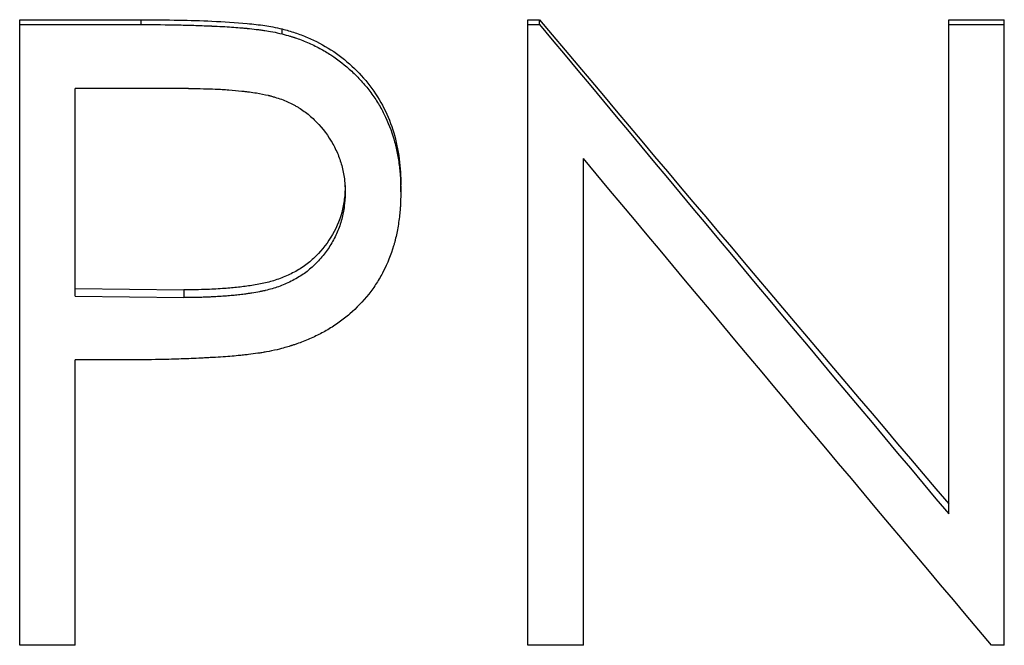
# Model space of a CAD drawing. Header units: millimetres. Extents: x -140 to 188, y -75 to 95.
# Tile 8 of 13: x 2.12 to 10.06, y -8.71 to -3.66. Entities that reach past the tile are written whole.
import ezdxf

# ---------------------------------------------------------------- set-up
doc = ezdxf.new("R2010")
doc.units = ezdxf.units.MM

msp = doc.modelspace()

# ---------------------------------------------------------------- linework, layer by layer
at = {"color": 7, "linetype": 'Continuous', "lineweight": 25}
for p, q in [((2.1154, -8.7093), (2.1154, -3.6629)), ((2.1154, -3.6629), (3.096, -3.6629)), ((2.1154, -3.7019), (3.096, -3.7019)), ((3.096, -3.7019), (3.096, -3.6629)), ((6.2179, -8.7093), (6.2179, -3.6629)), ((6.2179, -3.6629), (6.3121, -3.6629)), ((6.2179, -3.7019), (6.3121, -3.7019)), ((6.3121, -3.7019), (6.3121, -3.6629)), ((9.6154, -7.6494), (9.6154, -3.6629)), ((9.6154, -3.6629), (10.0641, -3.6629)), ((9.6154, -3.7019), (10.0641, -3.7019)), ((10.0641, -8.7093), (10.0641, -3.6629)), ((4.2348, -3.7776), (4.2348, -3.7378)), ((3.4786, -4.2184), (2.5641, -4.2184)), ((2.5641, -5.8931), (2.5641, -4.2184)), ((6.6667, -8.7093), (6.6667, -4.7827)), ((5.1923, -5.0515), (5.1923, -4.9983)), ((2.5641, -5.8311), (3.4395, -5.842)), ((3.4395, -5.842), (3.4395, -5.9042)), ((2.5641, -5.8931), (3.4395, -5.9042)), ((2.9217, -6.407), (2.5641, -6.407)), ((2.5641, -8.7093), (2.5641, -6.407)), ((2.5641, -8.7093), (2.1154, -8.7093)), ((6.6667, -8.7093), (6.2179, -8.7093)), ((10.0641, -8.7093), (9.9619, -8.7093))]:
    msp.add_line(p, q, dxfattribs=at)
for points, knots in [([(3.096, -3.6629), (3.1974, -3.6635), (3.388, -3.6646), (3.6737, -3.6737), (3.9054, -3.6873), (4.069, -3.7057), (4.163, -3.7215), (4.2094, -3.7321), (4.2348, -3.7378)], [0, 0, 0, 0, 0.266306, 0.500021, 0.750014, 0.875015, 0.931801, 1, 1, 1, 1]), ([(3.096, -3.7019), (3.2037, -3.702), (3.3052, -3.7031), (3.4481, -3.706), (3.4942, -3.7072), (3.5609, -3.7094), (3.5828, -3.7102), (3.615, -3.7115), (3.6256, -3.7119), (3.6414, -3.7126), (3.6467, -3.7128), (3.6545, -3.7131), (3.6571, -3.7133), (3.6623, -3.7135), (3.6638, -3.7136), (3.7257, -3.7164), (3.7786, -3.7193), (3.8499, -3.7241), (3.8723, -3.7257), (3.9039, -3.7283), (3.9142, -3.7292), (3.929, -3.7305), (3.9338, -3.731), (3.941, -3.7316), (3.9434, -3.7319), (3.9481, -3.7323), (3.9495, -3.7325), (3.9778, -3.7353), (4.0021, -3.7379), (4.0376, -3.7422), (4.0493, -3.7437), (4.0665, -3.7459), (4.0721, -3.7467), (4.0834, -3.7483), (4.0898, -3.7491), (4.1332, -3.7554), (4.1799, -3.7647), (4.2348, -3.7776)], [0, 0, 0, 0, 0.25, 0.25, 0.375, 0.375, 0.4375, 0.4375, 0.46875, 0.46875, 0.484375, 0.484375, 0.492188, 0.492188, 0.5, 0.5, 0.625, 0.625, 0.6875, 0.6875, 0.71875, 0.71875, 0.734375, 0.734375, 0.742188, 0.742188, 0.75, 0.75, 0.8125, 0.8125, 0.84375, 0.84375, 0.859375, 0.859375, 0.875, 0.875, 1, 1, 1, 1]), ([(4.2348, -3.7378), (4.2694, -3.7473), (4.3385, -3.7661), (4.4725, -3.8172), (4.6948, -3.9334), (4.9091, -4.1322), (5.0623, -4.3739), (5.1415, -4.5741), (5.1765, -4.7495), (5.1907, -4.8914), (5.1918, -4.9627), (5.1923, -4.9983)], [0, 0, 0, 0, 0.062609, 0.125205, 0.25029, 0.499573, 0.624595, 0.749661, 0.874789, 0.937388, 1, 1, 1, 1]), ([(4.2348, -3.7776), (4.2578, -3.7839), (4.2779, -3.7896), (4.3037, -3.7972), (4.3116, -3.7996), (4.3223, -3.8029), (4.3257, -3.8039), (4.3305, -3.8055), (4.3321, -3.806), (4.3351, -3.8069), (4.3359, -3.8072), (4.371, -3.8188), (4.4039, -3.8313), (4.4731, -3.8612), (4.5062, -3.8771), (4.5536, -3.9024), (4.5691, -3.9111), (4.5992, -3.9289), (4.6134, -3.9377), (4.6878, -3.9864), (4.7437, -4.0303), (4.8221, -4.1036), (4.8474, -4.1293), (4.8961, -4.1831), (4.92, -4.2117), (4.9642, -4.2694), (4.9848, -4.2991), (5.0134, -4.3448), (5.0225, -4.3602), (5.04, -4.3916), (5.0479, -4.4065), (5.0901, -4.4917), (5.1164, -4.5586), (5.1447, -4.6573), (5.1531, -4.6914), (5.1676, -4.7619), (5.1739, -4.7992), (5.1814, -4.8543), (5.1835, -4.8725), (5.186, -4.8994), (5.1868, -4.9083), (5.1878, -4.9215), (5.1881, -4.926), (5.1885, -4.9326), (5.1887, -4.9348), (5.1889, -4.9391), (5.1891, -4.942), (5.1905, -4.9675), (5.1915, -5.0035), (5.1923, -5.0515)], [0, 0, 0, 0, 0.03125, 0.03125, 0.046875, 0.046875, 0.054688, 0.054688, 0.058594, 0.058594, 0.0625, 0.0625, 0.125, 0.125, 0.1875, 0.1875, 0.21875, 0.21875, 0.25, 0.25, 0.375, 0.375, 0.4375, 0.4375, 0.5, 0.5, 0.5625, 0.5625, 0.59375, 0.59375, 0.625, 0.625, 0.75, 0.75, 0.8125, 0.8125, 0.875, 0.875, 0.90625, 0.90625, 0.921875, 0.921875, 0.929688, 0.929688, 0.933594, 0.933594, 0.9375, 0.9375, 1, 1, 1, 1]), ([(3.4786, -4.2184), (3.5685, -4.2186), (3.6402, -4.2199), (3.6954, -4.2222), (3.6984, -4.2223), (3.7032, -4.2225), (3.7055, -4.2226), (3.7125, -4.223), (3.7172, -4.2232), (3.7312, -4.2239), (3.7404, -4.2244), (3.768, -4.226), (3.7861, -4.2272), (3.8398, -4.2313), (3.8745, -4.2345), (3.9104, -4.2385), (3.9137, -4.2389), (3.919, -4.2395), (3.9216, -4.2398), (3.9295, -4.2407), (3.9347, -4.2413), (3.9501, -4.2432), (3.9602, -4.2445), (3.9895, -4.2485), (4.0082, -4.2513), (4.0613, -4.2599), (4.0928, -4.2662), (4.1223, -4.2733), (4.1254, -4.2741), (4.1301, -4.2752), (4.1325, -4.2758), (4.1396, -4.2777), (4.1443, -4.2789), (4.1582, -4.2826), (4.1673, -4.2853), (4.1943, -4.2933), (4.2117, -4.2991), (4.2622, -4.3175), (4.2935, -4.3312), (4.3297, -4.3502), (4.3381, -4.3548), (4.3534, -4.3636), (4.361, -4.3681), (4.3835, -4.382), (4.3981, -4.3918), (4.4409, -4.4227), (4.4679, -4.4453), (4.5448, -4.5191), (4.5902, -4.5764), (4.6397, -4.6582), (4.6483, -4.6736), (4.665, -4.7058), (4.6727, -4.7221), (4.6942, -4.7716), (4.706, -4.8052), (4.7249, -4.874), (4.7321, -4.9103), (4.7365, -4.9479), (4.7365, -4.9487), (4.7369, -4.9519), (4.7371, -4.9535), (4.7376, -4.9585), (4.7379, -4.9621), (4.7389, -4.9733), (4.7395, -4.9815), (4.7414, -5.0085), (4.7425, -5.0295), (4.7436, -5.0535)], [0, 0, 0, 0, 0.125, 0.125, 0.128906, 0.128906, 0.132812, 0.132812, 0.140625, 0.140625, 0.15625, 0.15625, 0.1875, 0.1875, 0.25, 0.25, 0.253906, 0.253906, 0.257812, 0.257812, 0.265625, 0.265625, 0.28125, 0.28125, 0.3125, 0.3125, 0.375, 0.375, 0.378906, 0.378906, 0.382812, 0.382812, 0.390625, 0.390625, 0.40625, 0.40625, 0.4375, 0.4375, 0.5, 0.5, 0.515625, 0.515625, 0.53125, 0.53125, 0.5625, 0.5625, 0.625, 0.625, 0.75, 0.75, 0.78125, 0.78125, 0.8125, 0.8125, 0.875, 0.875, 0.9375, 0.9375, 0.941406, 0.941406, 0.945312, 0.945312, 0.953125, 0.953125, 0.96875, 0.96875, 1, 1, 1, 1]), ([(4.7436, -5.0003), (4.742, -5.037), (4.7389, -5.1102), (4.7109, -5.2543), (4.6354, -5.424), (4.5181, -5.567), (4.4035, -5.6593), (4.3078, -5.7139), (4.2058, -5.7575), (4.0993, -5.7878), (3.9905, -5.8071), (3.8802, -5.8224), (3.7604, -5.8324), (3.6132, -5.8408), (3.5035, -5.8416), (3.4395, -5.842)], [0, 0, 0, 0, 0.0625526, 0.1250576, 0.2497835, 0.3752619, 0.436504, 0.4995797, 0.5620952, 0.6246439, 0.6871886, 0.7497503, 0.8136465, 0.8913867, 1, 1, 1, 1]), ([(4.7436, -5.0535), (4.7414, -5.1029), (4.739, -5.1398), (4.736, -5.1658), (4.7356, -5.1689), (4.7351, -5.1735), (4.7348, -5.1758), (4.7339, -5.1826), (4.7332, -5.1872), (4.7311, -5.2009), (4.7295, -5.21), (4.7243, -5.2372), (4.7201, -5.2552), (4.7053, -5.3091), (4.6933, -5.3431), (4.664, -5.4108), (4.6469, -5.4438), (4.6174, -5.4922), (4.6079, -5.5065), (4.5869, -5.5362), (4.5758, -5.5508), (4.5407, -5.5939), (4.5145, -5.6224), (4.4595, -5.6744), (4.4316, -5.6968), (4.3739, -5.7361), (4.3418, -5.7549), (4.2713, -5.7909), (4.2382, -5.8051), (4.1719, -5.828), (4.137, -5.8381), (4.0966, -5.8481), (4.0954, -5.8484), (4.0918, -5.8492), (4.09, -5.8496), (4.0844, -5.8509), (4.0805, -5.8518), (4.0685, -5.8544), (4.06, -5.8561), (4.0328, -5.8612), (4.0126, -5.8647), (3.9793, -5.8699), (3.9696, -5.8714), (3.95, -5.8743), (3.9405, -5.8756), (3.9131, -5.8794), (3.8963, -5.8815), (3.8655, -5.885), (3.8508, -5.8864), (3.8184, -5.8894), (3.8015, -5.8908), (3.7482, -5.8948), (3.7096, -5.8972), (3.6574, -5.8998), (3.6468, -5.9003), (3.6306, -5.901), (3.6251, -5.9012), (3.6141, -5.9016), (3.6115, -5.9018), (3.5936, -5.9024), (3.5779, -5.9028), (3.5261, -5.9039), (3.4858, -5.9042), (3.4395, -5.9042)], [0, 0, 0, 0, 0.0625, 0.0625, 0.066406, 0.066406, 0.070312, 0.070312, 0.078125, 0.078125, 0.09375, 0.09375, 0.125, 0.125, 0.1875, 0.1875, 0.25, 0.25, 0.28125, 0.28125, 0.3125, 0.3125, 0.375, 0.375, 0.4375, 0.4375, 0.5, 0.5, 0.5625, 0.5625, 0.625, 0.625, 0.628906, 0.628906, 0.632812, 0.632812, 0.640625, 0.640625, 0.65625, 0.65625, 0.6875, 0.6875, 0.703125, 0.703125, 0.71875, 0.71875, 0.75, 0.75, 0.78125, 0.78125, 0.8125, 0.8125, 0.875, 0.875, 0.890625, 0.890625, 0.898438, 0.898438, 0.90625, 0.90625, 0.9375, 0.9375, 1, 1, 1, 1]), ([(5.1923, -5.0515), (5.1916, -5.1006), (5.1904, -5.1389), (5.1887, -5.1699), (5.1884, -5.1732), (5.188, -5.1794), (5.1877, -5.184), (5.1867, -5.1963), (5.1859, -5.2048), (5.1834, -5.2309), (5.1812, -5.2494), (5.1761, -5.2881), (5.1731, -5.3088), (5.1667, -5.3478), (5.1632, -5.3666), (5.1557, -5.4032), (5.1517, -5.4209), (5.1453, -5.4466), (5.1432, -5.455), (5.1398, -5.4674), (5.1386, -5.4715), (5.1363, -5.4796), (5.1353, -5.4831), (5.112, -5.5605), (5.0843, -5.6294), (5.034, -5.7267), (5.0158, -5.7581), (4.9764, -5.8189), (4.956, -5.8476), (4.8863, -5.9353), (4.8355, -5.9884), (4.7529, -6.0601), (4.7243, -6.0826), (4.6797, -6.1145), (4.6646, -6.1248), (4.6338, -6.1447), (4.6176, -6.1546), (4.5715, -6.1815), (4.5396, -6.1984), (4.4901, -6.2222), (4.4733, -6.2299), (4.4392, -6.2448), (4.4211, -6.2522), (4.3875, -6.2654), (4.3705, -6.2717), (4.3445, -6.2807), (4.3358, -6.2837), (4.3226, -6.288), (4.3182, -6.2894), (4.3116, -6.2915), (4.3094, -6.2922), (4.3049, -6.2936), (4.302, -6.2945), (4.2772, -6.3021), (4.2419, -6.3121), (4.1947, -6.3248)], [0, 0, 0, 0, 0.0625, 0.0625, 0.070312, 0.070312, 0.078125, 0.078125, 0.09375, 0.09375, 0.125, 0.125, 0.15625, 0.15625, 0.1875, 0.1875, 0.21875, 0.21875, 0.234375, 0.234375, 0.242188, 0.242188, 0.25, 0.25, 0.375, 0.375, 0.4375, 0.4375, 0.5, 0.5, 0.625, 0.625, 0.6875, 0.6875, 0.71875, 0.71875, 0.75, 0.75, 0.8125, 0.8125, 0.84375, 0.84375, 0.875, 0.875, 0.90625, 0.90625, 0.921875, 0.921875, 0.929688, 0.929688, 0.933594, 0.933594, 0.9375, 0.9375, 1, 1, 1, 1]), ([(4.1947, -6.3248), (4.1631, -6.3315), (4.1342, -6.3373), (4.0949, -6.3446), (4.0825, -6.3469), (4.065, -6.3498), (4.0593, -6.3507), (4.0482, -6.3525), (4.0437, -6.3532), (4.0136, -6.3576), (3.9884, -6.3609), (3.9487, -6.3656), (3.9352, -6.3671), (3.9145, -6.3693), (3.9075, -6.37), (3.897, -6.3711), (3.8934, -6.3714), (3.8863, -6.3721), (3.8817, -6.3726), (3.8379, -6.3767), (3.7907, -6.3805), (3.7111, -6.3857), (3.683, -6.3874), (3.6387, -6.3899), (3.6236, -6.3907), (3.6003, -6.392), (3.5924, -6.3924), (3.5805, -6.3929), (3.5765, -6.3931), (3.5685, -6.3935), (3.5637, -6.3938), (3.5065, -6.3965), (3.453, -6.3987), (3.3732, -6.4014), (3.3467, -6.4022), (3.307, -6.4032), (3.2938, -6.4035), (3.274, -6.404), (3.2674, -6.4041), (3.2576, -6.4043), (3.2543, -6.4044), (3.2477, -6.4045), (3.2434, -6.4046), (3.1665, -6.406), (3.0601, -6.4068), (2.9217, -6.407)], [0, 0, 0, 0, 0.0625, 0.0625, 0.09375, 0.09375, 0.109375, 0.109375, 0.125, 0.125, 0.1875, 0.1875, 0.21875, 0.21875, 0.234375, 0.234375, 0.242188, 0.242188, 0.25, 0.25, 0.375, 0.375, 0.4375, 0.4375, 0.46875, 0.46875, 0.484375, 0.484375, 0.492188, 0.492188, 0.5, 0.5, 0.625, 0.625, 0.6875, 0.6875, 0.71875, 0.71875, 0.734375, 0.734375, 0.742188, 0.742188, 0.75, 0.75, 1, 1, 1, 1])]:
    msp.add_open_spline(points, degree=3, knots=knots, dxfattribs=at)
for points in [[(6.3121, -3.6629), (7.4132, -4.9707), (8.5143, -6.2742), (9.6154, -7.5689)], [(6.3121, -3.7019), (7.4132, -5.0236), (8.5143, -6.341), (9.6154, -7.6494)], [(9.9619, -8.7093), (8.8635, -7.4091), (7.7651, -6.0987), (6.6667, -4.7827)]]:
    msp.add_open_spline(points, degree=3, dxfattribs=at)

doc.saveas('drawing.dxf')
